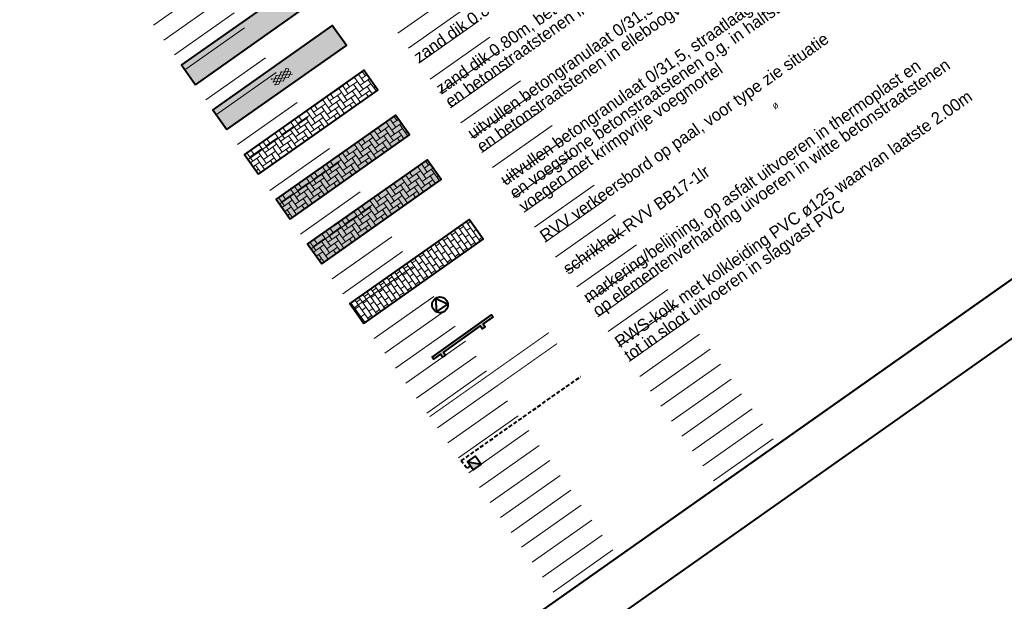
# Model space of a CAD drawing. Header units: metres. Extents: x 148786 to 149386, y 485542 to 486087.
# Tile 4 of 12: x 149000 to 149101, y 485617 to 485677. Entities that reach past the tile are written whole.
import ezdxf

# ---------------------------------------------------------------- set-up
doc = ezdxf.new("R2010")
doc.units = ezdxf.units.M
doc.header["$MEASUREMENT"] = 0
doc.linetypes.add('0.30-2.70 (0.10)', pattern=[3, 0.3, -2.7])
doc.linetypes.add('125', pattern=[0.6, 0.4, -0.2])
for name, color, linetype, lineweight in [('BWR-alg-details verklaring', 7, 'Continuous', 30), ('BWR-alg-topografie', 7, 'Continuous', 13), ('BWR-nieuw-belijning-030-270 streep dik 100', 51, '0.30-2.70 (0.10)', 0), ('BWR-nieuw-belijning-kantstreep dik 100', 51, 'Continuous', 0), ('BWR-nieuw-raster-asfaltweg 60%', 253, 'Continuous', 30), ('BWR-nieuw-raster-cel verharding_GV', 7, 'Continuous', 40), ('BWR-nieuw-riool-kolken', 7, 'Continuous', 40), ('BWR-nieuw-riool-kolkleiding pvc ø 125', 151, '125', 40), ('BWR-nieuw-straatmeubilair', 7, 'Continuous', 40), ('WVB-alg-onderhoek', 7, 'Continuous', 30), ('WVB-pen-dik 035', 1, 'Continuous', 40), ('WVB-raster-20%', 254, 'Continuous', 30), ('WVB-raster-80%', 252, 'Continuous', 30)]:
    doc.layers.add(name, color=color, linetype=linetype, lineweight=lineweight)
doc.layers.add('BWR-alg-raster boundary', color=151, linetype='Continuous', lineweight=13, plot=False)
doc.styles.add('Style-WORKING', font='WORKING.shx')

# ---------------------------------------------------------------- blocks, each defined once
blk = doc.blocks.new('ASFALT')
at = {"layer": 'BWR-alg-topografie'}
for p, q in [((1.14, 0.74), (0, 0.08)), ((0.54, 0.74), (0, 0.43)), ((1.48, -0.17), (0, 0.69)), ((0.88, -0.16), (0, 0.35)), ((1.74, 0.74), (0.18, -0.17)), ((2.08, -0.16), (0.52, 0.74)), ((2.11, 0.61), (0.78, -0.17)), ((2.11, 0.17), (1.12, 0.74)), ((2.11, 0.26), (1.38, -0.16)), ((2.11, 0.51), (1.73, 0.74)), ((0.28, -0.16), (0, 0)), ((2.11, -0.09), (1.98, -0.16))]:
    blk.add_line(p, q, dxfattribs=at)
blk = doc.blocks.new('RVVBOR')
at = {"layer": 'BWR-nieuw-straatmeubilair'}
for p, q in [((0, 0.325), (-0.281, -0.163)), ((0, 0.325), (0.282, -0.163)), ((-0.281, -0.163), (0.282, -0.163))]:
    blk.add_line(p, q, dxfattribs=at)
blk.add_circle((0, 0), 0.325, dxfattribs=at)
blk = doc.blocks.new('SCHRIK')
at = {"layer": 'BWR-nieuw-straatmeubilair'}
blk.add_hatch(color=256, dxfattribs=at).paths.add_polyline_path([(0, 0.1), (0.5, 0.1), (0.5, 0.25), (0.65, 0.25), (0.65, 0.1), (2.5, 0.1), (2.5, 0.25), (2.65, 0.25), (2.65, 0.1), (3, 0.1), (3, 0), (0, 0)])
for p, q in [((0.5, 0.227), (0.523, 0.25)), ((2.5, 0.247), (2.503, 0.25))]:
    blk.add_line(p, q, dxfattribs=at)
at = {"layer": 'BWR-nieuw-straatmeubilair', "flags": 128}
blk.add_lwpolyline([(0, 0.1), (0.5, 0.1), (0.5, 0.25), (0.65, 0.25), (0.65, 0.1), (2.5, 0.1), (2.5, 0.25), (2.65, 0.25), (2.65, 0.1), (3, 0.1), (3, 0), (0, 0)], close=True, dxfattribs=at)
blk = doc.blocks.new('RWSKOL')
at = {"layer": 'BWR-nieuw-riool-kolken', "flags": 128}
for points in [[(0, 0), (0.4, 0.4), (0.4, 0)], [(0.4, 0), (0, 0), (0, 0.4), (0.4, 0.4)]]:
    blk.add_lwpolyline(points, close=True, dxfattribs=at)
at = {"layer": 'BWR-nieuw-riool-kolken', "extrusion": (0, 0, -1)}
blk.add_solid([(0, 0), (-0.4, 0.4), (-0.4, 0)], dxfattribs=at)
blk = doc.blocks.new('*U7')
at = {"layer": 'BWR-nieuw-riool-kolkleiding pvc ø 125', "linetype": '125'}
blk.add_lwpolyline([(-5.21, -4.39), (-5.58, -4.64), (-6.14, -3.87), (6.14, 4.79)], dxfattribs=at)
at = {"layer": 'BWR-nieuw-riool-kolken', "xscale": 2.5, "yscale": 2.5, "zscale": 2.5, "rotation": 305.2346448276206}
blk.add_blockref('RWSKOL', (-5.5, -3.98), dxfattribs=at)

msp = doc.modelspace()

# ---------------------------------------------------------------- linework, layer by layer
at = {"layer": 'BWR-alg-raster boundary'}
for p, q in [((149019.911, 485680.674), (149013.782, 485676.352)), ((149045.019, 485679.841), (149038.89, 485675.519)), ((149020.992, 485679.142), (149014.862, 485674.819)), ((149046.1, 485678.309), (149039.97, 485673.987)), ((149022.072, 485677.609), (149015.943, 485673.287)), ((149047.18, 485676.777), (149041.051, 485672.455)), ((149023.153, 485676.077), (149017.023, 485671.755)), ((149048.347, 485675.122), (149042.218, 485670.8)), ((149024.233, 485674.545), (149018.104, 485670.222)), ((149049.341, 485673.712), (149043.212, 485669.39)), ((149025.314, 485673.012), (149019.184, 485668.69)), ((149050.422, 485672.18), (149044.293, 485667.858)), ((149026.394, 485671.48), (149020.265, 485667.158)), ((149051.502, 485670.648), (149045.373, 485666.325)), ((149027.475, 485669.948), (149021.346, 485665.625)), ((149052.583, 485669.115), (149046.454, 485664.793)), ((149028.555, 485668.415), (149022.426, 485664.093)), ((149053.664, 485667.583), (149047.534, 485663.261)), ((149029.636, 485666.883), (149023.507, 485662.561)), ((149054.744, 485666.051), (149048.615, 485661.728)), ((149030.717, 485665.351), (149024.587, 485661.029)), ((149031.884, 485663.696), (149025.754, 485659.374)), ((149055.825, 485664.518), (149049.695, 485660.196)), ((149056.905, 485662.986), (149050.776, 485658.664)), ((149032.878, 485662.286), (149026.748, 485657.964)), ((149033.958, 485660.754), (149027.829, 485656.432)), ((149057.986, 485661.454), (149051.856, 485657.131)), ((149059.066, 485659.921), (149052.937, 485655.599)), ((149035.039, 485659.221), (149028.909, 485654.899)), ((149036.119, 485657.689), (149029.99, 485653.367)), ((149060.147, 485658.389), (149054.017, 485654.067)), ((149061.227, 485656.857), (149055.098, 485652.534)), ((149037.2, 485656.157), (149031.071, 485651.835)), ((149038.28, 485654.624), (149032.151, 485650.302)), ((149062.308, 485655.324), (149056.179, 485651.002)), ((149063.388, 485653.792), (149057.259, 485649.47)), ((149039.361, 485653.092), (149033.232, 485648.77)), ((149040.441, 485651.56), (149034.312, 485647.238)), ((149064.469, 485652.26), (149058.34, 485647.937)), ((149065.55, 485650.727), (149059.42, 485646.405)), ((149041.522, 485650.027), (149035.393, 485645.705)), ((149042.603, 485648.495), (149036.473, 485644.173)), ((149066.63, 485649.195), (149060.501, 485644.873)), ((149067.711, 485647.663), (149061.581, 485643.34)), ((149043.683, 485646.963), (149037.554, 485642.641)), ((149044.764, 485645.43), (149038.634, 485641.108)), ((149068.791, 485646.13), (149062.662, 485641.808)), ((149069.872, 485644.598), (149063.742, 485640.276)), ((149045.844, 485643.898), (149039.715, 485639.576)), ((149046.925, 485642.366), (149040.795, 485638.044)), ((149070.952, 485643.066), (149064.823, 485638.743)), ((149072.033, 485641.533), (149065.904, 485637.211)), ((149048.005, 485640.833), (149041.876, 485636.511)), ((149049.086, 485639.301), (149042.957, 485634.979)), ((149073.113, 485640.001), (149066.984, 485635.679)), ((149074.194, 485638.469), (149068.065, 485634.146)), ((149050.166, 485637.769), (149044.037, 485633.447)), ((149051.247, 485636.236), (149045.118, 485631.914)), ((149075.275, 485636.936), (149069.145, 485632.614)), ((149076.355, 485635.404), (149070.226, 485631.082)), ((149052.328, 485634.704), (149046.198, 485630.382)), ((149077.436, 485633.872), (149071.306, 485629.549)), ((149053.408, 485633.172), (149047.279, 485628.85)), ((149054.489, 485631.639), (149048.359, 485627.317)), ((149055.569, 485630.107), (149049.44, 485625.785)), ((149056.65, 485628.575), (149050.52, 485624.253)), ((149057.73, 485627.042), (149051.601, 485622.72)), ((149058.811, 485625.51), (149052.682, 485621.188)), ((149059.891, 485623.978), (149053.762, 485619.656)), ((149060.972, 485622.445), (149054.843, 485618.123))]:
    msp.add_line(p, q, dxfattribs=at)
at = {"layer": 'BWR-nieuw-belijning-030-270 streep dik 100', "color": 7, "linetype": '0.30-2.70 (0.10)', "const_width": 0.1, "flags": 128}
msp.add_lwpolyline([(149042.148, 485636.126), (149054.406, 485644.77)], dxfattribs=at)
at = {"layer": 'BWR-nieuw-belijning-kantstreep dik 100', "color": 7, "linetype": 'Continuous', "const_width": 0.1, "flags": 128}
msp.add_lwpolyline([(149042.957, 485634.979), (149055.242, 485643.643)], dxfattribs=at)
at = {"layer": 'BWR-nieuw-raster-asfaltweg 60%', "linetype": 'Continuous', "lineweight": 0, "flags": 128}
msp.add_lwpolyline([(149032.162, 485676.315), (149019.904, 485667.668), (149021.346, 485665.625), (149033.603, 485674.272)], close=True, dxfattribs=at)
at = {"layer": 'BWR-nieuw-raster-asfaltweg 60%', "linetype": 'Continuous', "lineweight": 0}
msp.add_solid([(149032.162, 485676.315), (149019.904, 485667.668), (149033.603, 485674.272), (149021.346, 485665.625)], dxfattribs=at)
at = {"layer": 'BWR-nieuw-raster-cel verharding_GV', "lineweight": 0}
for p, q in [((149035.242, 485671.604), (149035.557, 485671.158)), ((149035.269, 485671.566), (149035.43, 485671.68)), ((149033.635, 485670.414), (149034.043, 485670.702)), ((149034.043, 485670.702), (149034.017, 485670.74)), ((149034.861, 485671.278), (149034.043, 485670.702)), ((149034.452, 485670.99), (149035.172, 485669.968)), ((149034.834, 485671.316), (149034.861, 485671.278)), ((149035.149, 485670.869), (149034.861, 485671.278)), ((149035.557, 485671.158), (149035.149, 485670.869)), ((149035.149, 485670.869), (149035.437, 485670.461)), ((149035.437, 485670.461), (149036.007, 485670.863)), ((149035.557, 485671.158), (149035.718, 485671.271)), ((149036.134, 485670.34), (149035.845, 485670.749)), ((149032.409, 485669.549), (149032.382, 485669.587)), ((149033.226, 485670.125), (149032.409, 485669.549)), ((149032.817, 485669.837), (149033.538, 485668.816)), ((149033.199, 485670.163), (149033.226, 485670.125)), ((149033.514, 485669.717), (149033.226, 485670.125)), ((149033.923, 485670.005), (149033.514, 485669.717)), ((149033.514, 485669.717), (149033.802, 485669.308)), ((149033.608, 485670.451), (149033.923, 485670.005)), ((149033.802, 485669.308), (149034.62, 485669.884)), ((149033.923, 485670.005), (149034.331, 485670.293)), ((149034.499, 485669.188), (149034.211, 485669.596)), ((149034.74, 485670.581), (149034.331, 485670.293)), ((149034.331, 485670.293), (149034.908, 485669.476)), ((149034.908, 485669.476), (149036.134, 485670.34)), ((149035.437, 485670.461), (149035.028, 485670.173)), ((149035.028, 485670.173), (149035.316, 485669.764)), ((149036.013, 485669.644), (149035.196, 485669.067)), ((149035.725, 485670.052), (149036.013, 485669.644)), ((149036.274, 485669.273), (149036.013, 485669.644)), ((149036.134, 485670.34), (149036.683, 485669.561)), ((149036.422, 485669.932), (149036.583, 485670.045)), ((149031.592, 485668.973), (149030.774, 485668.397)), ((149031.183, 485668.685), (149031.903, 485667.663)), ((149031.565, 485669.01), (149031.592, 485668.973)), ((149031.88, 485668.564), (149031.592, 485668.973)), ((149032.288, 485668.852), (149031.88, 485668.564)), ((149031.974, 485669.299), (149032.288, 485668.852)), ((149032, 485669.261), (149032.409, 485669.549)), ((149032.168, 485668.156), (149032.985, 485668.732)), ((149032.288, 485668.852), (149032.697, 485669.141)), ((149033.106, 485669.429), (149032.697, 485669.141)), ((149032.697, 485669.141), (149033.273, 485668.323)), ((149033.273, 485668.323), (149034.499, 485669.188)), ((149033.802, 485669.308), (149033.394, 485669.02)), ((149033.394, 485669.02), (149033.682, 485668.611)), ((149034.09, 485668.9), (149034.379, 485668.491)), ((149034.499, 485669.188), (149035.049, 485668.408)), ((149034.787, 485668.779), (149035.196, 485669.067)), ((149035.196, 485669.067), (149034.908, 485669.476)), ((149035.605, 485669.355), (149035.866, 485668.985)), ((149029.957, 485667.82), (149029.14, 485667.244)), ((149029.931, 485667.857), (149029.957, 485667.82)), ((149030.245, 485667.412), (149029.957, 485667.82)), ((149030.654, 485667.7), (149030.245, 485667.412)), ((149030.339, 485668.146), (149030.654, 485667.7)), ((149030.366, 485668.108), (149030.774, 485668.397)), ((149030.533, 485667.003), (149031.351, 485667.579)), ((149030.654, 485667.7), (149031.062, 485667.988)), ((149030.774, 485668.397), (149030.748, 485668.434)), ((149031.471, 485668.276), (149031.062, 485667.988)), ((149031.062, 485667.988), (149031.639, 485667.171)), ((149031.639, 485667.171), (149032.865, 485668.035)), ((149032.168, 485668.156), (149031.759, 485667.867)), ((149031.759, 485667.867), (149032.047, 485667.459)), ((149031.88, 485668.564), (149032.168, 485668.156)), ((149032.456, 485667.747), (149032.744, 485667.338)), ((149032.865, 485668.035), (149032.576, 485668.444)), ((149032.865, 485668.035), (149033.414, 485667.255)), ((149033.153, 485667.626), (149033.561, 485667.915)), ((149033.561, 485667.915), (149033.273, 485668.323)), ((149034.379, 485668.491), (149033.561, 485667.915)), ((149033.97, 485668.203), (149034.232, 485667.832)), ((149034.64, 485668.12), (149034.379, 485668.491)), ((149028.323, 485666.668), (149027.505, 485666.091)), ((149028.297, 485666.705), (149028.323, 485666.668)), ((149028.611, 485666.259), (149028.323, 485666.668)), ((149029.019, 485666.547), (149028.611, 485666.259)), ((149028.705, 485666.993), (149029.019, 485666.547)), ((149028.731, 485666.956), (149029.14, 485667.244)), ((149029.019, 485666.547), (149029.428, 485666.835)), ((149029.14, 485667.244), (149029.114, 485667.281)), ((149029.837, 485667.123), (149029.428, 485666.835)), ((149029.428, 485666.835), (149030.004, 485666.018)), ((149029.548, 485667.532), (149030.269, 485666.511)), ((149030.004, 485666.018), (149031.23, 485666.883)), ((149030.533, 485667.003), (149030.125, 485666.715)), ((149030.125, 485666.715), (149030.413, 485666.306)), ((149030.245, 485667.412), (149030.533, 485667.003)), ((149030.822, 485666.594), (149031.11, 485666.186)), ((149031.23, 485666.883), (149030.942, 485667.291)), ((149031.23, 485666.883), (149031.78, 485666.103)), ((149031.518, 485666.474), (149031.927, 485666.762)), ((149031.927, 485666.762), (149031.639, 485667.171)), ((149032.744, 485667.338), (149031.927, 485666.762)), ((149032.336, 485667.05), (149032.597, 485666.679)), ((149033.006, 485666.967), (149032.744, 485667.338)), ((149038.102, 485666.681), (149037.285, 485666.105)), ((149038.075, 485666.719), (149038.102, 485666.681)), ((149038.39, 485666.272), (149038.102, 485666.681)), ((149038.799, 485666.561), (149038.39, 485666.272)), ((149038.484, 485667.007), (149038.799, 485666.561)), ((149038.511, 485666.969), (149038.672, 485667.083)), ((149038.799, 485666.561), (149038.96, 485666.674)), ((149026.662, 485665.552), (149026.688, 485665.515)), ((149027.071, 485665.84), (149027.385, 485665.395)), ((149027.097, 485665.803), (149027.505, 485666.091)), ((149027.385, 485665.395), (149027.794, 485665.683)), ((149027.505, 485666.091), (149027.479, 485666.128)), ((149028.202, 485665.971), (149027.794, 485665.683)), ((149027.794, 485665.683), (149028.37, 485664.866)), ((149027.914, 485666.38), (149028.634, 485665.358)), ((149028.37, 485664.866), (149029.596, 485665.73)), ((149028.899, 485665.85), (149028.49, 485665.562)), ((149028.49, 485665.562), (149028.778, 485665.154)), ((149028.611, 485666.259), (149028.899, 485665.85)), ((149028.899, 485665.85), (149029.716, 485666.427)), ((149029.596, 485665.73), (149029.308, 485666.139)), ((149029.596, 485665.73), (149030.146, 485664.95)), ((149029.884, 485665.321), (149030.292, 485665.609)), ((149030.292, 485665.609), (149030.004, 485666.018)), ((149031.11, 485666.186), (149030.292, 485665.609)), ((149030.701, 485665.898), (149030.963, 485665.526)), ((149031.372, 485665.814), (149031.11, 485666.186)), ((149036.441, 485665.566), (149036.468, 485665.528)), ((149036.85, 485665.854), (149037.164, 485665.408)), ((149036.876, 485665.817), (149037.285, 485666.105)), ((149037.164, 485665.408), (149037.573, 485665.696)), ((149037.285, 485666.105), (149037.258, 485666.143)), ((149037.982, 485665.984), (149037.573, 485665.696)), ((149037.573, 485665.696), (149038.149, 485664.879)), ((149037.694, 485666.393), (149038.414, 485665.371)), ((149038.149, 485664.879), (149039.375, 485665.743)), ((149038.678, 485665.864), (149038.27, 485665.576)), ((149038.27, 485665.576), (149038.558, 485665.167)), ((149038.39, 485666.272), (149038.678, 485665.864)), ((149038.678, 485665.864), (149039.248, 485666.266)), ((149039.375, 485665.743), (149039.087, 485666.152)), ((149039.375, 485665.743), (149039.925, 485664.964)), ((149025.437, 485664.687), (149025.75, 485664.242)), ((149025.462, 485664.651), (149025.871, 485664.939)), ((149025.75, 485664.242), (149026.159, 485664.53)), ((149025.871, 485664.939), (149025.845, 485664.975)), ((149026.688, 485665.515), (149025.871, 485664.939)), ((149026.568, 485664.818), (149026.159, 485664.53)), ((149026.159, 485664.53), (149026.735, 485663.713)), ((149026.279, 485665.227), (149027, 485664.205)), ((149026.976, 485665.106), (149026.688, 485665.515)), ((149026.735, 485663.713), (149027.961, 485664.577)), ((149027.264, 485664.698), (149026.856, 485664.41)), ((149027.385, 485665.395), (149026.976, 485665.106)), ((149026.976, 485665.106), (149027.264, 485664.698)), ((149027.264, 485664.698), (149028.082, 485665.274)), ((149027.961, 485664.577), (149027.673, 485664.986)), ((149027.961, 485664.577), (149028.512, 485663.797)), ((149028.658, 485664.457), (149028.37, 485664.866)), ((149029.475, 485665.033), (149028.658, 485664.457)), ((149029.067, 485664.745), (149029.329, 485664.373)), ((149029.187, 485665.442), (149029.475, 485665.033)), ((149029.737, 485664.662), (149029.475, 485665.033)), ((149035.215, 485664.702), (149035.53, 485664.255)), ((149035.242, 485664.664), (149035.65, 485664.952)), ((149035.53, 485664.255), (149035.939, 485664.544)), ((149035.65, 485664.952), (149035.624, 485664.99)), ((149036.468, 485665.528), (149035.65, 485664.952)), ((149036.347, 485664.832), (149035.939, 485664.544)), ((149035.939, 485664.544), (149036.515, 485663.726)), ((149036.059, 485665.24), (149036.779, 485664.219)), ((149036.756, 485665.12), (149036.468, 485665.528)), ((149036.515, 485663.726), (149037.741, 485664.591)), ((149037.044, 485664.711), (149036.635, 485664.423)), ((149037.164, 485665.408), (149036.756, 485665.12)), ((149036.756, 485665.12), (149037.044, 485664.711)), ((149037.044, 485664.711), (149037.861, 485665.287)), ((149037.741, 485664.591), (149037.453, 485664.999)), ((149037.741, 485664.591), (149038.29, 485663.811)), ((149038.438, 485664.47), (149038.149, 485664.879)), ((149039.255, 485665.047), (149038.438, 485664.47)), ((149038.846, 485664.758), (149039.108, 485664.388)), ((149038.967, 485665.455), (149039.255, 485665.047)), ((149039.516, 485664.676), (149039.255, 485665.047)), ((149039.663, 485665.335), (149039.825, 485665.448)), ((149023.802, 485663.534), (149024.116, 485663.089)), ((149023.828, 485663.498), (149024.236, 485663.786)), ((149024.236, 485663.786), (149024.211, 485663.822)), ((149025.054, 485664.362), (149024.236, 485663.786)), ((149024.933, 485663.666), (149024.525, 485663.378)), ((149024.645, 485664.074), (149025.365, 485663.053)), ((149025.028, 485664.399), (149025.054, 485664.362)), ((149025.342, 485663.954), (149025.054, 485664.362)), ((149025.63, 485663.545), (149025.221, 485663.257)), ((149025.75, 485664.242), (149025.342, 485663.954)), ((149025.342, 485663.954), (149025.63, 485663.545)), ((149025.63, 485663.545), (149026.447, 485664.122)), ((149026.327, 485663.425), (149026.039, 485663.833)), ((149027.023, 485663.304), (149026.735, 485663.713)), ((149026.856, 485664.41), (149027.144, 485664.001)), ((149027.841, 485663.881), (149027.023, 485663.304)), ((149027.432, 485663.592), (149027.694, 485663.22)), ((149027.553, 485664.289), (149027.841, 485663.881)), ((149028.103, 485663.509), (149027.841, 485663.881)), ((149028.249, 485664.169), (149028.658, 485664.457)), ((149033.581, 485663.549), (149033.896, 485663.103)), ((149033.607, 485663.511), (149034.016, 485663.8)), ((149034.016, 485663.8), (149033.99, 485663.837)), ((149034.833, 485664.376), (149034.016, 485663.8)), ((149034.713, 485663.679), (149034.304, 485663.391)), ((149034.425, 485664.088), (149035.145, 485663.066)), ((149034.807, 485664.413), (149034.833, 485664.376)), ((149035.121, 485663.967), (149034.833, 485664.376)), ((149035.41, 485663.559), (149035.001, 485663.27)), ((149035.53, 485664.255), (149035.121, 485663.967)), ((149035.121, 485663.967), (149035.41, 485663.559)), ((149035.41, 485663.559), (149036.227, 485664.135)), ((149036.106, 485663.438), (149035.818, 485663.847)), ((149036.803, 485663.318), (149036.515, 485663.726)), ((149036.635, 485664.423), (149036.924, 485664.014)), ((149037.62, 485663.894), (149036.803, 485663.318)), ((149037.212, 485663.606), (149037.473, 485663.235)), ((149037.332, 485664.303), (149037.62, 485663.894)), ((149037.882, 485663.523), (149037.62, 485663.894)), ((149038.029, 485664.182), (149038.438, 485664.47)), ((149023.419, 485663.21), (149023.172, 485663.035)), ((149023.394, 485663.246), (149023.419, 485663.21)), ((149023.707, 485662.801), (149023.419, 485663.21)), ((149024.116, 485663.089), (149023.707, 485662.801)), ((149023.707, 485662.801), (149023.995, 485662.393)), ((149023.995, 485662.393), (149024.813, 485662.969)), ((149024.116, 485663.089), (149024.525, 485663.378)), ((149024.692, 485662.272), (149024.404, 485662.681)), ((149024.525, 485663.378), (149025.101, 485662.56)), ((149025.101, 485662.56), (149026.327, 485663.425)), ((149025.389, 485662.152), (149025.101, 485662.56)), ((149025.221, 485663.257), (149025.509, 485662.848)), ((149026.206, 485662.728), (149025.389, 485662.152)), ((149025.918, 485663.137), (149026.206, 485662.728)), ((149026.469, 485662.356), (149026.206, 485662.728)), ((149026.327, 485663.425), (149026.877, 485662.644)), ((149026.615, 485663.016), (149027.023, 485663.304)), ((149031.973, 485662.359), (149032.381, 485662.647)), ((149032.381, 485662.647), (149032.355, 485662.684)), ((149033.199, 485663.223), (149032.381, 485662.647)), ((149033.078, 485662.526), (149032.67, 485662.238)), ((149032.79, 485662.935), (149033.51, 485661.914)), ((149033.172, 485663.26), (149033.199, 485663.223)), ((149033.487, 485662.815), (149033.199, 485663.223)), ((149033.896, 485663.103), (149033.487, 485662.815)), ((149033.487, 485662.815), (149033.775, 485662.406)), ((149033.775, 485662.406), (149034.592, 485662.982)), ((149033.896, 485663.103), (149034.304, 485663.391)), ((149034.472, 485662.286), (149034.184, 485662.694)), ((149034.304, 485663.391), (149034.88, 485662.574)), ((149034.88, 485662.574), (149036.106, 485663.438)), ((149035.169, 485662.165), (149034.88, 485662.574)), ((149035.001, 485663.27), (149035.289, 485662.862)), ((149035.986, 485662.741), (149035.169, 485662.165)), ((149035.698, 485663.15), (149035.986, 485662.741)), ((149036.248, 485662.37), (149035.986, 485662.741)), ((149036.106, 485663.438), (149036.656, 485662.658)), ((149036.394, 485663.03), (149036.803, 485663.318)), ((149023.995, 485662.393), (149023.748, 485662.218)), ((149024.036, 485661.81), (149024.692, 485662.272)), ((149024.284, 485661.984), (149024.572, 485661.575)), ((149024.572, 485661.575), (149024.324, 485661.401)), ((149024.834, 485661.203), (149024.572, 485661.575)), ((149024.692, 485662.272), (149025.243, 485661.491)), ((149024.98, 485661.864), (149025.389, 485662.152)), ((149025.798, 485662.44), (149026.06, 485662.068)), ((149030.338, 485661.206), (149030.747, 485661.494)), ((149030.747, 485661.494), (149030.721, 485661.531)), ((149031.564, 485662.071), (149030.747, 485661.494)), ((149031.156, 485661.783), (149031.876, 485660.761)), ((149031.538, 485662.108), (149031.564, 485662.071)), ((149031.852, 485661.662), (149031.564, 485662.071)), ((149032.261, 485661.95), (149031.852, 485661.662)), ((149031.852, 485661.662), (149032.141, 485661.253)), ((149031.947, 485662.396), (149032.261, 485661.95)), ((149032.141, 485661.253), (149032.958, 485661.83)), ((149032.261, 485661.95), (149032.67, 485662.238)), ((149032.837, 485661.133), (149032.549, 485661.542)), ((149032.67, 485662.238), (149033.246, 485661.421)), ((149033.246, 485661.421), (149034.472, 485662.286)), ((149033.775, 485662.406), (149033.366, 485662.118)), ((149033.366, 485662.118), (149033.655, 485661.709)), ((149034.351, 485661.589), (149033.534, 485661.012)), ((149034.063, 485661.997), (149034.351, 485661.589)), ((149034.613, 485661.217), (149034.351, 485661.589)), ((149034.472, 485662.286), (149035.022, 485661.506)), ((149034.76, 485661.877), (149035.169, 485662.165)), ((149035.577, 485662.453), (149035.839, 485662.082)), ((149040.118, 485661.22), (149040.527, 485661.508)), ((149040.527, 485661.508), (149040.5, 485661.546)), ((149041.344, 485662.084), (149040.527, 485661.508)), ((149040.935, 485661.796), (149041.656, 485660.774)), ((149041.317, 485662.122), (149041.344, 485662.084)), ((149041.632, 485661.675), (149041.344, 485662.084)), ((149042.041, 485661.964), (149041.632, 485661.675)), ((149041.632, 485661.675), (149041.92, 485661.267)), ((149041.726, 485662.41), (149042.041, 485661.964)), ((149041.752, 485662.372), (149041.914, 485662.486)), ((149041.92, 485661.267), (149042.49, 485661.669)), ((149042.041, 485661.964), (149042.202, 485662.077)), ((149042.617, 485661.146), (149042.329, 485661.555)), ((149029.93, 485660.918), (149029.113, 485660.342)), ((149029.521, 485660.63), (149030.242, 485659.608)), ((149029.904, 485660.955), (149029.93, 485660.918)), ((149030.218, 485660.509), (149029.93, 485660.918)), ((149030.627, 485660.798), (149030.218, 485660.509)), ((149030.218, 485660.509), (149030.506, 485660.101)), ((149030.312, 485661.243), (149030.627, 485660.798)), ((149030.506, 485660.101), (149031.323, 485660.677)), ((149030.627, 485660.798), (149031.035, 485661.086)), ((149031.444, 485661.374), (149031.035, 485661.086)), ((149031.035, 485661.086), (149031.611, 485660.269)), ((149031.611, 485660.269), (149032.837, 485661.133)), ((149032.141, 485661.253), (149031.732, 485660.965)), ((149031.732, 485660.965), (149032.02, 485660.557)), ((149032.429, 485660.845), (149032.717, 485660.436)), ((149032.837, 485661.133), (149033.388, 485660.353)), ((149033.125, 485660.724), (149033.534, 485661.012)), ((149033.534, 485661.012), (149033.246, 485661.421)), ((149033.943, 485661.301), (149034.205, 485660.929)), ((149039.709, 485660.931), (149038.892, 485660.355)), ((149039.301, 485660.643), (149040.021, 485659.622)), ((149039.683, 485660.969), (149039.709, 485660.931)), ((149039.998, 485660.523), (149039.709, 485660.931)), ((149040.406, 485660.811), (149039.998, 485660.523)), ((149039.998, 485660.523), (149040.286, 485660.114)), ((149040.091, 485661.257), (149040.406, 485660.811)), ((149040.286, 485660.114), (149041.103, 485660.69)), ((149040.406, 485660.811), (149040.815, 485661.099)), ((149041.223, 485661.387), (149040.815, 485661.099)), ((149040.815, 485661.099), (149041.391, 485660.282)), ((149041.391, 485660.282), (149042.617, 485661.146)), ((149041.92, 485661.267), (149041.512, 485660.979)), ((149041.512, 485660.979), (149041.8, 485660.57)), ((149042.208, 485660.858), (149042.496, 485660.45)), ((149042.617, 485661.146), (149043.166, 485660.367)), ((149042.905, 485660.738), (149043.066, 485660.851)), ((149028.295, 485659.765), (149027.478, 485659.189)), ((149027.887, 485659.477), (149028.607, 485658.456)), ((149028.27, 485659.802), (149028.295, 485659.765)), ((149028.583, 485659.357), (149028.295, 485659.765)), ((149028.992, 485659.645), (149028.583, 485659.357)), ((149028.678, 485660.09), (149028.992, 485659.645)), ((149028.704, 485660.054), (149029.113, 485660.342)), ((149028.872, 485658.948), (149029.689, 485659.525)), ((149028.992, 485659.645), (149029.401, 485659.933)), ((149029.113, 485660.342), (149029.087, 485660.378)), ((149029.809, 485660.221), (149029.401, 485659.933)), ((149029.401, 485659.933), (149029.977, 485659.116)), ((149029.977, 485659.116), (149031.203, 485659.98)), ((149030.506, 485660.101), (149030.097, 485659.813)), ((149030.097, 485659.813), (149030.386, 485659.404)), ((149030.794, 485659.692), (149031.082, 485659.284)), ((149031.203, 485659.98), (149030.915, 485660.389)), ((149031.203, 485659.98), (149031.753, 485659.2)), ((149031.491, 485659.572), (149031.9, 485659.86)), ((149031.9, 485659.86), (149031.611, 485660.269)), ((149032.717, 485660.436), (149031.9, 485659.86)), ((149032.308, 485660.148), (149032.57, 485659.776)), ((149032.979, 485660.065), (149032.717, 485660.436)), ((149038.075, 485659.779), (149037.258, 485659.203)), ((149037.666, 485659.491), (149038.387, 485658.469)), ((149038.048, 485659.816), (149038.075, 485659.779)), ((149038.363, 485659.37), (149038.075, 485659.779)), ((149038.772, 485659.658), (149038.363, 485659.37)), ((149038.457, 485660.105), (149038.772, 485659.658)), ((149038.483, 485660.067), (149038.892, 485660.355)), ((149038.651, 485658.962), (149039.468, 485659.538)), ((149038.772, 485659.658), (149039.18, 485659.947)), ((149038.892, 485660.355), (149038.866, 485660.393)), ((149039.589, 485660.235), (149039.18, 485659.947)), ((149039.18, 485659.947), (149039.757, 485659.129)), ((149039.757, 485659.129), (149040.982, 485659.994)), ((149040.286, 485660.114), (149039.877, 485659.826)), ((149039.877, 485659.826), (149040.165, 485659.417)), ((149040.574, 485659.706), (149040.862, 485659.297)), ((149040.982, 485659.994), (149040.694, 485660.402)), ((149040.982, 485659.994), (149041.532, 485659.214)), ((149041.271, 485659.585), (149041.679, 485659.873)), ((149041.679, 485659.873), (149041.391, 485660.282)), ((149042.496, 485660.45), (149041.679, 485659.873)), ((149042.088, 485660.161), (149042.349, 485659.791)), ((149042.758, 485660.079), (149042.496, 485660.45)), ((149026.661, 485658.613), (149026.413, 485658.438)), ((149026.635, 485658.649), (149026.661, 485658.613)), ((149026.949, 485658.204), (149026.661, 485658.613)), ((149027.358, 485658.492), (149026.949, 485658.204)), ((149027.044, 485658.937), (149027.358, 485658.492)), ((149027.069, 485658.901), (149027.478, 485659.189)), ((149027.358, 485658.492), (149027.766, 485658.781)), ((149027.478, 485659.189), (149027.452, 485659.225)), ((149028.175, 485659.069), (149027.766, 485658.781)), ((149027.766, 485658.781), (149028.342, 485657.963)), ((149028.342, 485657.963), (149029.568, 485658.828)), ((149028.872, 485658.948), (149028.463, 485658.66)), ((149028.463, 485658.66), (149028.751, 485658.251)), ((149028.583, 485659.357), (149028.872, 485658.948)), ((149029.16, 485658.54), (149029.448, 485658.131)), ((149029.568, 485658.828), (149029.28, 485659.236)), ((149029.568, 485658.828), (149030.119, 485658.047)), ((149029.856, 485658.419), (149030.265, 485658.707)), ((149030.265, 485658.707), (149029.977, 485659.116)), ((149031.082, 485659.284), (149030.265, 485658.707)), ((149030.674, 485658.995), (149030.936, 485658.623)), ((149031.345, 485658.912), (149031.082, 485659.284)), ((149036.44, 485658.626), (149035.623, 485658.05)), ((149036.414, 485658.663), (149036.44, 485658.626)), ((149036.729, 485658.218), (149036.44, 485658.626)), ((149037.137, 485658.506), (149036.729, 485658.218)), ((149036.823, 485658.952), (149037.137, 485658.506)), ((149036.849, 485658.914), (149037.258, 485659.203)), ((149037.137, 485658.506), (149037.546, 485658.794)), ((149037.258, 485659.203), (149037.231, 485659.24)), ((149037.954, 485659.082), (149037.546, 485658.794)), ((149037.546, 485658.794), (149038.122, 485657.977)), ((149038.122, 485657.977), (149039.348, 485658.841)), ((149038.651, 485658.962), (149038.243, 485658.673)), ((149038.243, 485658.673), (149038.531, 485658.265)), ((149038.363, 485659.37), (149038.651, 485658.962)), ((149038.939, 485658.553), (149039.227, 485658.144)), ((149039.348, 485658.841), (149039.06, 485659.25)), ((149039.348, 485658.841), (149039.898, 485658.061)), ((149039.636, 485658.433), (149040.045, 485658.721)), ((149040.045, 485658.721), (149039.757, 485659.129)), ((149040.862, 485659.297), (149040.045, 485658.721)), ((149040.453, 485659.009), (149040.715, 485658.638)), ((149041.123, 485658.926), (149040.862, 485659.297)), ((149026.949, 485658.204), (149027.237, 485657.796)), ((149027.237, 485657.796), (149026.99, 485657.621)), ((149027.237, 485657.796), (149028.054, 485658.372)), ((149027.278, 485657.213), (149027.934, 485657.675)), ((149027.934, 485657.675), (149027.646, 485658.084)), ((149027.934, 485657.675), (149028.485, 485656.894)), ((149028.222, 485657.267), (149028.631, 485657.555)), ((149028.631, 485657.555), (149028.342, 485657.963)), ((149029.448, 485658.131), (149028.631, 485657.555)), ((149029.039, 485657.843), (149029.302, 485657.471)), ((149029.71, 485657.759), (149029.448, 485658.131)), ((149034.806, 485657.474), (149033.989, 485656.897)), ((149034.78, 485657.511), (149034.806, 485657.474)), ((149035.094, 485657.065), (149034.806, 485657.474)), ((149035.188, 485657.799), (149035.503, 485657.353)), ((149035.215, 485657.762), (149035.623, 485658.05)), ((149035.503, 485657.353), (149035.911, 485657.641)), ((149035.623, 485658.05), (149035.597, 485658.087)), ((149036.32, 485657.93), (149035.911, 485657.641)), ((149035.911, 485657.641), (149036.488, 485656.824)), ((149036.032, 485658.338), (149036.752, 485657.317)), ((149036.488, 485656.824), (149037.713, 485657.689)), ((149037.017, 485657.809), (149036.608, 485657.521)), ((149036.608, 485657.521), (149036.896, 485657.112)), ((149036.729, 485658.218), (149037.017, 485657.809)), ((149037.017, 485657.809), (149037.834, 485658.385)), ((149037.713, 485657.689), (149037.425, 485658.097)), ((149037.713, 485657.689), (149038.263, 485656.909)), ((149038.002, 485657.28), (149038.41, 485657.568)), ((149038.41, 485657.568), (149038.122, 485657.977)), ((149039.227, 485658.144), (149038.41, 485657.568)), ((149038.819, 485657.856), (149039.081, 485657.485)), ((149039.489, 485657.773), (149039.227, 485658.144)), ((149027.525, 485657.387), (149027.813, 485656.978)), ((149027.813, 485656.978), (149027.566, 485656.804)), ((149028.076, 485656.606), (149027.813, 485656.978)), ((149033.554, 485656.646), (149033.868, 485656.201)), ((149033.58, 485656.609), (149033.989, 485656.897)), ((149033.868, 485656.201), (149034.277, 485656.489)), ((149033.989, 485656.897), (149033.963, 485656.934)), ((149034.685, 485656.777), (149034.277, 485656.489)), ((149034.277, 485656.489), (149034.853, 485655.672)), ((149034.397, 485657.186), (149035.118, 485656.164)), ((149034.853, 485655.672), (149036.079, 485656.536)), ((149035.382, 485656.656), (149034.974, 485656.368)), ((149035.503, 485657.353), (149035.094, 485657.065)), ((149035.094, 485657.065), (149035.382, 485656.656)), ((149035.382, 485656.656), (149036.199, 485657.233)), ((149036.079, 485656.536), (149035.791, 485656.945)), ((149036.079, 485656.536), (149036.629, 485655.756)), ((149036.776, 485656.415), (149036.488, 485656.824)), ((149037.593, 485656.992), (149036.776, 485656.415)), ((149037.184, 485656.704), (149037.446, 485656.332)), ((149037.305, 485657.4), (149037.593, 485656.992)), ((149037.855, 485656.62), (149037.593, 485656.992)), ((149031.92, 485655.493), (149032.234, 485655.048)), ((149031.946, 485655.457), (149032.354, 485655.745)), ((149032.354, 485655.745), (149032.328, 485655.781)), ((149033.171, 485656.321), (149032.354, 485655.745)), ((149033.051, 485655.624), (149032.642, 485655.336)), ((149032.763, 485656.033), (149033.483, 485655.011)), ((149033.146, 485656.358), (149033.171, 485656.321)), ((149033.46, 485655.912), (149033.171, 485656.321)), ((149033.748, 485655.504), (149033.339, 485655.216)), ((149033.868, 485656.201), (149033.46, 485655.912)), ((149033.46, 485655.912), (149033.748, 485655.504)), ((149033.748, 485655.504), (149034.565, 485656.08)), ((149034.444, 485655.383), (149034.156, 485655.792)), ((149035.141, 485655.263), (149034.853, 485655.672)), ((149034.974, 485656.368), (149035.262, 485655.96)), ((149035.958, 485655.839), (149035.141, 485655.263)), ((149035.55, 485655.551), (149035.812, 485655.179)), ((149035.67, 485656.248), (149035.958, 485655.839)), ((149036.221, 485655.468), (149035.958, 485655.839)), ((149036.367, 485656.127), (149036.776, 485656.415)), ((149045.528, 485654.972), (149045.084, 485655.601)), ((149045.239, 485655.381), (149045.648, 485655.669)), ((149045.934, 485655.259), (149045.491, 485655.888)), ((149046.343, 485655.547), (149045.899, 485656.176)), ((149045.934, 485655.259), (149046.343, 485655.547)), ((149046.055, 485655.956), (149046.364, 485656.174)), ((149046.92, 485654.728), (149046.343, 485655.547)), ((149030.311, 485654.304), (149030.72, 485654.592)), ((149030.72, 485654.592), (149030.694, 485654.628)), ((149031.537, 485655.169), (149030.72, 485654.592)), ((149031.416, 485654.472), (149031.008, 485654.184)), ((149031.128, 485654.88), (149031.849, 485653.859)), ((149031.511, 485655.205), (149031.537, 485655.169)), ((149031.825, 485654.76), (149031.537, 485655.169)), ((149032.234, 485655.048), (149031.825, 485654.76)), ((149031.825, 485654.76), (149032.113, 485654.351)), ((149032.113, 485654.351), (149032.93, 485654.928)), ((149032.234, 485655.048), (149032.642, 485655.336)), ((149032.81, 485654.231), (149032.522, 485654.639)), ((149032.642, 485655.336), (149033.219, 485654.519)), ((149033.219, 485654.519), (149034.444, 485655.383)), ((149033.507, 485654.11), (149033.219, 485654.519)), ((149033.339, 485655.216), (149033.627, 485654.807)), ((149034.324, 485654.687), (149033.507, 485654.11)), ((149034.036, 485655.095), (149034.324, 485654.687)), ((149034.586, 485654.315), (149034.324, 485654.687)), ((149034.444, 485655.383), (149034.995, 485654.603)), ((149034.733, 485654.975), (149035.141, 485655.263)), ((149043.897, 485653.823), (149043.454, 485654.451)), ((149043.609, 485654.231), (149044.018, 485654.519)), ((149044.304, 485654.109), (149043.86, 485654.738)), ((149044.712, 485654.398), (149044.269, 485655.026)), ((149044.424, 485654.806), (149044.833, 485655.094)), ((149045.119, 485654.684), (149044.676, 485655.313)), ((149045.119, 485654.684), (149045.528, 485654.972)), ((149045.697, 485653.865), (149045.119, 485654.684)), ((149046.105, 485654.153), (149045.528, 485654.972)), ((149045.817, 485654.562), (149046.226, 485654.85)), ((149046.512, 485654.44), (149045.934, 485655.259)), ((149046.512, 485654.44), (149046.92, 485654.728)), ((149046.931, 485653.845), (149046.512, 485654.44)), ((149046.632, 485655.137), (149046.942, 485655.355)), ((149047.34, 485654.133), (149046.92, 485654.728)), ((149047.21, 485654.317), (149047.52, 485654.536)), ((149029.902, 485654.016), (149029.655, 485653.841)), ((149029.877, 485654.052), (149029.902, 485654.016)), ((149030.191, 485653.607), (149029.902, 485654.016)), ((149030.599, 485653.895), (149030.191, 485653.607)), ((149030.191, 485653.607), (149030.479, 485653.199)), ((149030.286, 485654.34), (149030.599, 485653.895)), ((149030.479, 485653.199), (149031.296, 485653.775)), ((149030.599, 485653.895), (149031.008, 485654.184)), ((149031.176, 485653.078), (149030.887, 485653.487)), ((149031.008, 485654.184), (149031.584, 485653.366)), ((149031.584, 485653.366), (149032.81, 485654.231)), ((149032.113, 485654.351), (149031.705, 485654.063)), ((149031.705, 485654.063), (149031.993, 485653.654)), ((149032.69, 485653.534), (149031.872, 485652.958)), ((149032.401, 485653.943), (149032.69, 485653.534)), ((149032.952, 485653.162), (149032.69, 485653.534)), ((149032.81, 485654.231), (149033.361, 485653.45)), ((149033.098, 485653.822), (149033.507, 485654.11)), ((149033.915, 485654.398), (149034.178, 485654.026)), ((149042.673, 485652.96), (149042.23, 485653.588)), ((149043.082, 485653.248), (149042.639, 485653.876)), ((149042.794, 485653.656), (149043.202, 485653.945)), ((149043.489, 485653.535), (149043.045, 485654.163)), ((149043.489, 485653.535), (149043.897, 485653.823)), ((149044.066, 485652.715), (149043.489, 485653.535)), ((149044.475, 485653.003), (149043.897, 485653.823)), ((149044.187, 485653.412), (149044.595, 485653.7)), ((149044.304, 485654.109), (149044.712, 485654.398)), ((149044.881, 485653.29), (149044.304, 485654.109)), ((149045.29, 485653.578), (149044.712, 485654.398)), ((149044.881, 485653.29), (149045.29, 485653.578)), ((149045.002, 485653.987), (149045.411, 485654.275)), ((149045.71, 485652.983), (149045.29, 485653.578)), ((149045.58, 485653.168), (149045.988, 485653.456)), ((149045.697, 485653.865), (149046.105, 485654.153)), ((149046.116, 485653.27), (149045.697, 485653.865)), ((149046.525, 485653.558), (149046.105, 485654.153)), ((149046.395, 485653.742), (149046.804, 485654.031)), ((149030.479, 485653.199), (149030.231, 485653.024)), ((149030.52, 485652.616), (149031.176, 485653.078)), ((149030.767, 485652.79), (149031.055, 485652.381)), ((149031.176, 485653.078), (149031.726, 485652.297)), ((149031.464, 485652.67), (149031.872, 485652.958)), ((149031.872, 485652.958), (149031.584, 485653.366)), ((149032.281, 485653.246), (149032.543, 485652.874)), ((149041.043, 485651.81), (149040.6, 485652.438)), ((149041.452, 485652.098), (149041.009, 485652.726)), ((149041.163, 485652.507), (149041.572, 485652.795)), ((149041.858, 485652.385), (149041.415, 485653.013)), ((149042.267, 485652.673), (149041.824, 485653.301)), ((149041.858, 485652.385), (149042.267, 485652.673)), ((149041.979, 485653.082), (149042.387, 485653.37)), ((149042.844, 485651.854), (149042.267, 485652.673)), ((149042.556, 485652.262), (149042.965, 485652.55)), ((149042.673, 485652.96), (149043.082, 485653.248)), ((149043.251, 485652.14), (149042.673, 485652.96)), ((149043.66, 485652.429), (149043.082, 485653.248)), ((149043.251, 485652.14), (149043.66, 485652.429)), ((149043.372, 485652.837), (149043.78, 485653.125)), ((149044.08, 485651.833), (149043.66, 485652.429)), ((149044.066, 485652.715), (149044.475, 485653.003)), ((149044.486, 485652.12), (149044.066, 485652.715)), ((149044.895, 485652.408), (149044.475, 485653.003)), ((149044.764, 485652.593), (149045.173, 485652.881)), ((149045.301, 485652.695), (149044.881, 485653.29)), ((149031.055, 485652.381), (149030.808, 485652.207)), ((149031.318, 485652.009), (149031.055, 485652.381)), ((149039.821, 485650.948), (149039.378, 485651.576)), ((149039.533, 485651.357), (149039.942, 485651.645)), ((149040.228, 485651.235), (149039.785, 485651.863)), ((149040.636, 485651.523), (149040.194, 485652.151)), ((149040.228, 485651.235), (149040.636, 485651.523)), ((149040.348, 485651.932), (149040.757, 485652.22)), ((149041.214, 485650.704), (149040.636, 485651.523)), ((149040.926, 485651.113), (149041.335, 485651.401)), ((149041.043, 485651.81), (149041.452, 485652.098)), ((149041.621, 485650.991), (149041.043, 485651.81)), ((149042.029, 485651.279), (149041.452, 485652.098)), ((149041.741, 485651.687), (149042.15, 485651.976)), ((149042.436, 485651.566), (149041.858, 485652.385)), ((149042.436, 485651.566), (149042.844, 485651.854)), ((149042.856, 485650.97), (149042.436, 485651.566)), ((149043.264, 485651.258), (149042.844, 485651.854)), ((149043.134, 485651.443), (149043.543, 485651.731)), ((149043.671, 485651.545), (149043.251, 485652.14)), ((149043.949, 485652.018), (149044.358, 485652.306)), ((149038.191, 485649.799), (149037.748, 485650.426)), ((149037.903, 485650.207), (149038.311, 485650.495)), ((149038.597, 485650.085), (149038.155, 485650.713)), ((149039.006, 485650.374), (149038.563, 485651.001)), ((149038.597, 485650.085), (149039.006, 485650.374)), ((149038.718, 485650.782), (149039.126, 485651.07)), ((149039.413, 485650.66), (149038.97, 485651.288)), ((149039.584, 485649.554), (149039.006, 485650.374)), ((149039.413, 485650.66), (149039.821, 485650.948)), ((149039.99, 485649.841), (149039.413, 485650.66)), ((149040.399, 485650.129), (149039.821, 485650.948)), ((149040.111, 485650.538), (149040.519, 485650.826)), ((149040.805, 485650.416), (149040.228, 485651.235)), ((149040.805, 485650.416), (149041.214, 485650.704)), ((149041.226, 485649.82), (149040.805, 485650.416)), ((149041.634, 485650.108), (149041.214, 485650.704)), ((149041.504, 485650.293), (149041.912, 485650.581)), ((149041.621, 485650.991), (149042.029, 485651.279)), ((149042.041, 485650.395), (149041.621, 485650.991)), ((149042.449, 485650.683), (149042.029, 485651.279)), ((149042.319, 485650.868), (149042.728, 485651.156)), ((149036.967, 485648.936), (149036.525, 485649.563)), ((149037.376, 485649.224), (149036.933, 485649.851)), ((149037.087, 485649.632), (149037.496, 485649.921)), ((149037.782, 485649.511), (149037.34, 485650.138)), ((149037.782, 485649.511), (149038.191, 485649.799)), ((149038.36, 485648.691), (149037.782, 485649.511)), ((149038.768, 485648.979), (149038.191, 485649.799)), ((149038.48, 485649.388), (149038.889, 485649.676)), ((149039.175, 485649.266), (149038.597, 485650.085)), ((149039.175, 485649.266), (149039.584, 485649.554)), ((149039.296, 485649.963), (149039.704, 485650.251)), ((149040.004, 485648.958), (149039.584, 485649.554)), ((149039.873, 485649.144), (149040.282, 485649.432)), ((149039.99, 485649.841), (149040.399, 485650.129)), ((149040.411, 485649.245), (149039.99, 485649.841)), ((149040.819, 485649.533), (149040.399, 485650.129)), ((149040.688, 485649.718), (149041.097, 485650.007)), ((149035.337, 485647.786), (149034.894, 485648.413)), ((149035.745, 485648.074), (149035.303, 485648.701)), ((149035.457, 485648.483), (149035.866, 485648.771)), ((149036.152, 485648.361), (149035.709, 485648.988)), ((149036.56, 485648.649), (149036.118, 485649.276)), ((149036.152, 485648.361), (149036.56, 485648.649)), ((149036.729, 485647.542), (149036.152, 485648.361)), ((149036.272, 485649.058), (149036.681, 485649.346)), ((149037.138, 485647.83), (149036.56, 485648.649)), ((149036.85, 485648.238), (149037.259, 485648.526)), ((149036.967, 485648.936), (149037.376, 485649.224)), ((149037.545, 485648.116), (149036.967, 485648.936)), ((149037.953, 485648.405), (149037.376, 485649.224)), ((149037.545, 485648.116), (149037.953, 485648.405)), ((149037.665, 485648.813), (149038.074, 485649.101)), ((149038.374, 485647.808), (149037.953, 485648.405)), ((149038.36, 485648.691), (149038.768, 485648.979)), ((149038.78, 485648.095), (149038.36, 485648.691)), ((149039.189, 485648.383), (149038.768, 485648.979)), ((149039.058, 485648.569), (149039.467, 485648.857)), ((149039.595, 485648.67), (149039.175, 485649.266)), ((149034.521, 485647.211), (149034.079, 485647.838)), ((149034.106, 485647.53), (149034.235, 485647.621)), ((149034.93, 485647.499), (149034.488, 485648.126)), ((149034.521, 485647.211), (149034.93, 485647.499)), ((149034.642, 485647.908), (149035.05, 485648.196)), ((149035.508, 485646.68), (149034.93, 485647.499)), ((149035.22, 485647.089), (149035.628, 485647.377)), ((149035.337, 485647.786), (149035.745, 485648.074)), ((149035.914, 485646.967), (149035.337, 485647.786)), ((149036.323, 485647.255), (149035.745, 485648.074)), ((149036.035, 485647.663), (149036.443, 485647.952)), ((149036.729, 485647.542), (149037.138, 485647.83)), ((149037.15, 485646.945), (149036.729, 485647.542)), ((149037.559, 485647.233), (149037.138, 485647.83)), ((149037.428, 485647.419), (149037.836, 485647.707)), ((149037.965, 485647.52), (149037.545, 485648.116)), ((149038.243, 485647.994), (149038.652, 485648.282)), ((149035.099, 485646.392), (149034.521, 485647.211)), ((149034.683, 485646.711), (149034.813, 485646.802)), ((149035.099, 485646.392), (149035.508, 485646.68)), ((149035.52, 485645.795), (149035.099, 485646.392)), ((149035.929, 485646.083), (149035.508, 485646.68)), ((149035.797, 485646.269), (149036.206, 485646.557)), ((149035.914, 485646.967), (149036.323, 485647.255)), ((149036.335, 485646.37), (149035.914, 485646.967)), ((149036.744, 485646.658), (149036.323, 485647.255)), ((149036.612, 485646.844), (149037.021, 485647.132)), ((149035.261, 485645.891), (149035.391, 485645.983))]:
    msp.add_line(p, q, dxfattribs=at)
at = {"layer": 'WVB-alg-onderhoek', "lineweight": 40}
msp.add_line((148956.908, 485541.878), (149385.961, 485844.433), dxfattribs=at)
at = {"layer": 'WVB-alg-onderhoek', "lineweight": 40, "flags": 128}
for points in [[(148962.199, 485551.727), (149378.993, 485845.637), (149213.597, 486080.186), (148796.803, 485786.276)], [(149139.287, 485676.604), (149080.676, 485759.72), (148903.588, 485634.843), (148962.199, 485551.727)]]:
    msp.add_lwpolyline(points, close=True, dxfattribs=at)
at = {"layer": 'WVB-pen-dik 035', "flags": 128}
for points in [[(149018.104, 485670.222), (149030.361, 485678.869), (149028.92, 485680.912), (149016.663, 485672.265)], [(149021.346, 485665.625), (149033.603, 485674.272), (149032.162, 485676.315), (149019.904, 485667.668)], [(149024.587, 485661.029), (149036.844, 485669.675), (149035.403, 485671.718), (149023.146, 485663.071)], [(149027.829, 485656.432), (149040.086, 485665.078), (149038.645, 485667.121), (149026.388, 485658.474)], [(149031.071, 485651.835), (149043.328, 485660.481), (149041.887, 485662.524), (149029.629, 485653.877)], [(149035.393, 485645.705), (149047.65, 485654.352), (149046.209, 485656.395), (149033.952, 485647.748)]]:
    msp.add_lwpolyline(points, close=True, dxfattribs=at)
at = {"layer": 'WVB-raster-20%', "ltscale": 2.5, "flags": 128}
for points in [[(149028.92, 485680.912), (149016.663, 485672.265), (149018.104, 485670.222), (149030.361, 485678.869)], [(149029.629, 485653.877), (149041.888, 485662.522), (149043.328, 485660.481), (149031.069, 485651.836)]]:
    msp.add_lwpolyline(points, close=True, dxfattribs=at)
at = {"layer": 'WVB-raster-20%', "ltscale": 2.5}
for points in [[(149028.92, 485680.912), (149016.663, 485672.265), (149030.361, 485678.869), (149018.104, 485670.222)], [(149029.629, 485653.877), (149041.888, 485662.522), (149031.069, 485651.836), (149043.328, 485660.481)]]:
    msp.add_solid(points, dxfattribs=at)
at = {"layer": 'WVB-raster-80%', "flags": 128}
msp.add_lwpolyline([(149026.388, 485658.474), (149038.647, 485667.119), (149040.086, 485665.078), (149027.827, 485656.433)], close=True, dxfattribs=at)
at = {"layer": 'WVB-raster-80%', "extrusion": (0, 0, -1)}
msp.add_solid([(-149026.388, 485658.474), (-149038.647, 485667.119), (-149027.827, 485656.433), (-149040.086, 485665.078)], dxfattribs=at)

# ---------------------------------------------------------------- block references
at = {"layer": 'BWR-alg-topografie', "rotation": 215.1902883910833}
msp.add_blockref('ASFALT', (149027.666, 485671.889), dxfattribs=at)
at = {"layer": 'BWR-nieuw-riool-kolkleiding pvc ø 125', "linetype": '125'}
msp.add_blockref('*U7', (149051.541, 485635.473), dxfattribs=at)
at = {"layer": 'BWR-nieuw-straatmeubilair'}
for name, p, xscale, yscale, zscale, rotation in [('RVVBOR', (149043.215, 485647.627), 2.5, 2.5, 2.5, 35.14939359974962), ('SCHRIK', (149048.524, 485646.604), 2.500000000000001, 2.500000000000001, 2.500000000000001, 215.4688515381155)]:
    msp.add_blockref(name, p, dxfattribs=dict(at, xscale=xscale, yscale=yscale, zscale=zscale, rotation=rotation))

# ---------------------------------------------------------------- texts
at = {"layer": 'BWR-alg-details verklaring', "char_height": 1.25, "attachment_point": 7, "rotation": 35.1902, "style": 'Style-WORKING'}
for s, insert, line_spacing_factor in [('zand dik 0.80m en betonstraatstenen in elleboogverband, kleur grijs', (149041.291, 485672.114), 0.6), ('zand dik 0.80m, betongranulaat 0/31,5 dik 0.25m, straatlaag dik 0.05m\\Pen betonstraatstenen in elleboogverband, kleur grijs', (149044.533, 485667.517), 0.798413), ('uitvullen betongranulaat 0/31,5, straatlaag dik 0.05m\\Pen voegstone betonstraatstenen o.g. in halfsteensverband, kleur rood,\\Pvoegen met krimpvrije voegmortel', (149052.097, 485656.791), 0.798413), ('uitvullen betongranulaat 0/31,5, straatlaag dik 0.05m\\Pen betonstraatstenen in elleboogverband, kleur grijs', (149047.774, 485662.92), 0.798413), ('RVV verkeersbord op paal, voor type zie situatie', (149054.258, 485653.726), 0.6), ('markering/belijning, op asfalt uitvoeren in thermoplast en\\Pop elementenverharding uivoeren in witte betonstraatstenen', (149059.66, 485646.064), 0.798413), ('RWS-kolk met kolkleiding PVC ø125 waarvan laatste 2.00m \\Ptot in sloot uitvoeren in slagvast PVC', (149062.902, 485641.468), 0.798413), ('schrikhek RVV BB17-1lr', (149056.419, 485650.661), 0.6)]:
    msp.add_mtext(s, dxfattribs=dict(at, insert=insert, line_spacing_factor=line_spacing_factor))
at = {"layer": 'BWR-nieuw-belijning-kantstreep dik 100', "color": 7, "linetype": 'Continuous', "style": 'Style-WORKING'}
msp.add_text('ø', height=0.7, rotation=35.19029, dxfattribs=at).set_placement((149077.607, 485667.674))

doc.saveas('drawing.dxf')
